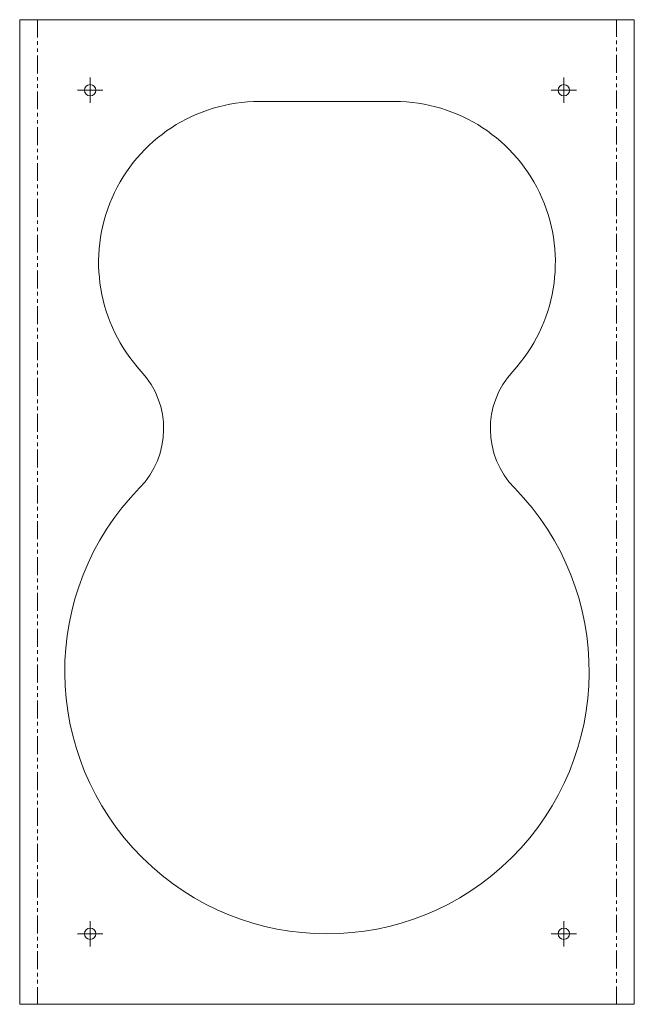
# Model space of a CAD drawing. Header units: millimetres. Extents: x 39 to 257, y -63 to 286.
import ezdxf

# ---------------------------------------------------------------- set-up
doc = ezdxf.new("R2010")
doc.units = ezdxf.units.MM
doc.linetypes.add('PHANTOM', pattern=[12.7, 6.35, -1.27, 1.27, -1.27, 1.27, -1.27])

# ---------------------------------------------------------------- blocks, each defined once
blk = doc.blocks.new('SW_CENTERMARKSYMBOL_0')
at = {"color": 0, "linetype": 'Continuous', "lineweight": 0}
for p, q in [((0, 2.5), (0, 4.5)), ((-2.5, 0), (-4.5, 0)), ((0, 0), (-2.5, 0)), ((0, 0), (0, 2.5)), ((0, 0), (0, -2.5)), ((0, 0), (2.5, 0)), ((2.5, 0), (4.5, 0)), ((0, -2.5), (0, -4.5))]:
    blk.add_line(p, q, dxfattribs=at)
blk = doc.blocks.new('SW_CENTERMARKSYMBOL_1')
at = {"color": 0, "linetype": 'Continuous', "lineweight": 0}
for p, q in [((0, 2.5), (0, 4.5)), ((-2.5, 0), (-4.5, 0)), ((0, 0), (-2.5, 0)), ((0, 0), (0, 2.5)), ((0, 0), (0, -2.5)), ((0, 0), (2.5, 0)), ((2.5, 0), (4.5, 0)), ((0, -2.5), (0, -4.5))]:
    blk.add_line(p, q, dxfattribs=at)
blk = doc.blocks.new('SW_CENTERMARKSYMBOL_2')
at = {"color": 0, "linetype": 'Continuous', "lineweight": 0}
for p, q in [((0, 2.5), (0, 4.5)), ((-2.5, 0), (-4.5, 0)), ((0, 0), (-2.5, 0)), ((0, 0), (0, 2.5)), ((0, 0), (0, -2.5)), ((0, 0), (2.5, 0)), ((2.5, 0), (4.5, 0)), ((0, -2.5), (0, -4.5))]:
    blk.add_line(p, q, dxfattribs=at)
blk = doc.blocks.new('SW_CENTERMARKSYMBOL_3')
at = {"color": 0, "linetype": 'Continuous', "lineweight": 0}
for p, q in [((0, 2.5), (0, 4.5)), ((-2.5, 0), (-4.5, 0)), ((0, 0), (-2.5, 0)), ((0, 0), (0, 2.5)), ((0, 0), (0, -2.5)), ((0, 0), (2.5, 0)), ((2.5, 0), (4.5, 0)), ((0, -2.5), (0, -4.5))]:
    blk.add_line(p, q, dxfattribs=at)

msp = doc.modelspace()

# ---------------------------------------------------------------- linework, layer by layer
at = {"color": 7, "linetype": 'Continuous', "lineweight": 15}
for p, q in [((38.88, -63.14), (38.88, 285.86)), ((38.88, 285.86), (45.23, 285.86)), ((250.53, 285.86), (45.23, 285.86)), ((250.53, 285.86), (256.88, 285.86)), ((256.88, 285.86), (256.88, -63.14)), ((171.88, 256.86), (123.88, 256.86)), ((45.23, -63.14), (38.88, -63.14)), ((45.23, -63.14), (250.53, -63.14)), ((256.88, -63.14), (250.53, -63.14))]:
    msp.add_line(p, q, dxfattribs=at)
at = {"color": 8, "linetype": 'PHANTOM', "lineweight": 0}
for p, q in [((45.23, 285.86), (45.23, -63.14)), ((250.53, -63.14), (250.53, 285.86))]:
    msp.add_line(p, q, dxfattribs=at)
at = {"color": 7, "linetype": 'Continuous', "lineweight": 15}
for centre in [(63.88, 260.86), (231.88, 260.86), (63.88, -38.14), (231.88, -38.14)]:
    msp.add_circle(centre, 2, dxfattribs=at)
for centre, radius, start, end in [((123.88, 199.86), 57, 90, 222.7001), ((171.88, 199.86), 57, 317.2999, 90), ((59.94, 140.86), 30, 315.6382, 42.7001), ((235.82, 140.86), 30, 137.2999, 224.3618), ((147.88, 54.86), 93, 135.6382, 44.3618)]:
    msp.add_arc(centre, radius, start, end, dxfattribs=at)

# ---------------------------------------------------------------- block references
at = {"color": 7, "linetype": 'Continuous', "lineweight": 0}
for name, p in [('SW_CENTERMARKSYMBOL_1', (63.88, 260.86)), ('SW_CENTERMARKSYMBOL_0', (231.88, 260.86)), ('SW_CENTERMARKSYMBOL_3', (63.88, -38.14)), ('SW_CENTERMARKSYMBOL_2', (231.88, -38.14))]:
    msp.add_blockref(name, p, dxfattribs=at)

doc.saveas('drawing.dxf')
